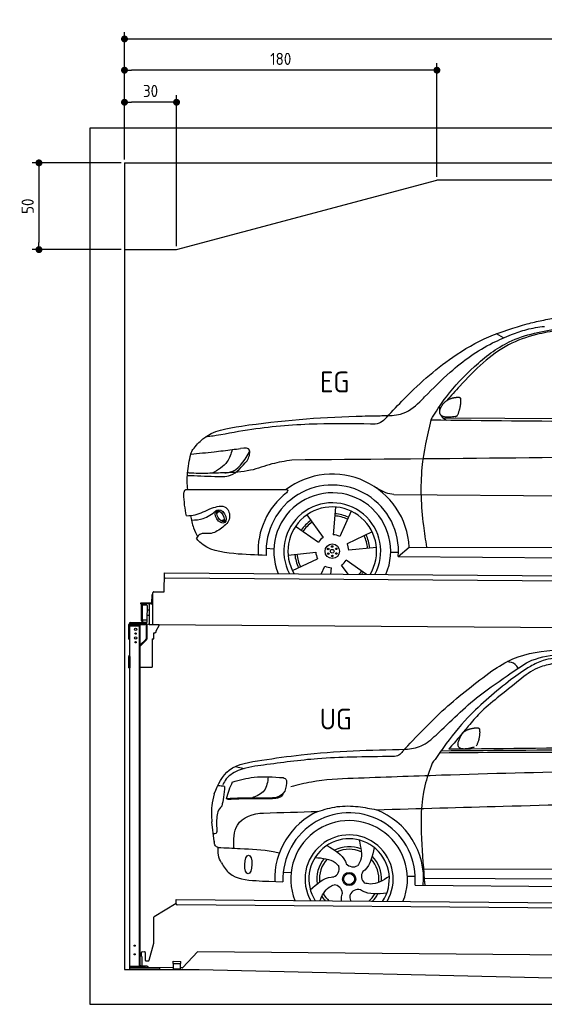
# Model space of a CAD drawing. Header units: millimetres. Extents: x -404 to 6581, y 0 to 5675.
# Tile 1 of 2: x -404 to 2618, y 0 to 5675. Entities that reach past the tile are written whole.
import ezdxf

# ---------------------------------------------------------------- set-up
doc = ezdxf.new("R2010")
doc.units = ezdxf.units.MM
doc.layers.add('4', color=3, linetype='Continuous')
for name, color, linetype, lineweight in [('AM_0', 7, 'Continuous', 50), ('car', 10, 'Continuous', 25), ('Freiraum', 7, 'Continuous', 25), ('Gebäude', 7, 'Continuous', 25), ('Logo', 7, 'Continuous', 25), ('Plattform', 7, 'Continuous', 25), ('Ständer hinten', 7, 'Continuous', 25)]:
    doc.layers.add(name, color=color, linetype=linetype, lineweight=lineweight)
doc.styles.get("Standard").update_dxf_attribs({"font": 'ISOCP.SHX'})
doc.dimstyles.new('GEN-ISO', dxfattribs={"dimscale": 20, "dimtxt": 3.5, "dimasz": 2, "dimexe": 2, "dimexo": 1, "dimgap": 1.5, "dimtad": 1, "dimdec": 1, "dimlfac": 0.1, "dimdsep": 46, "dimtxsty": 'STANDARD', "dimblk": 'PUNKT', "dimcen": 2, "dimclrd": 256, "dimclre": 256, "dimclrt": 2, "dimadec": 0, "dimazin": 0, "dimtp": 0.1, "dimtm": 0.1, "dimtfac": 0.71, "dimtdec": 1, "dimtmove": 2, "dimatfit": 3, "dimldrblk": 'PUNKT', "dimfxl": 2, "dimtolj": 1, "dimarcsym": 0})

# ---------------------------------------------------------------- blocks, each defined once
blk = doc.blocks.new('Ständer_hinten_GT200')
at = {"layer": 'Ständer hinten'}
for p, q in [((641.9, 2104), (641.9, 2190)), ((646.9, 200), (646.9, 2190)), ((735.9, 2187), (646.9, 2187)), ((646.9, 2182), (706.9, 2182)), ((651.9, 2200), (735.9, 2200)), ((735.9, 2195), (651.9, 2195)), ((701.9, 2182), (701.9, 218)), ((706.9, 218), (706.9, 2187)), ((735.9, 2187), (735.9, 2195)), ((740.9, 2190), (740.9, 2107.2)), ((745.9, 2190), (745.8, 2107.1)), ((758.7, 2189.5), (745.9, 2190.6)), ((758.7, 2187.7), (758.7, 2189.5)), ((816.7, 2187.2), (758.7, 2187.7)), ((799.9, 2151.9), (816.6, 2182.7)), ((816.6, 2182.7), (816.7, 2187.2)), ((641.9, 2104), (646.9, 2104)), ((706.9, 2072.1), (739.4, 2103.6)), ((742.7, 2100), (706.9, 2065.2)), ((776.9, 2106.3), (785.9, 2107)), ((776.9, 2106.3), (776.9, 1944)), ((785.9, 2107), (785.9, 2140.5)), ((785.9, 2140.5), (790.9, 2140.5)), ((790.9, 2140.5), (799.8, 2147.4)), ((799.8, 2147.4), (799.9, 2147.8)), ((799.9, 2147.8), (799.9, 2151.9)), ((646.9, 2004.9), (641.9, 2004.9)), ((641.9, 1940), (641.9, 2004.9)), ((645, 2012.1), (646.9, 2014)), ((646.9, 2004.9), (646.9, 1940)), ((641.9, 1940), (646.9, 1940)), ((706.9, 1944), (776.9, 1944)), ((735.9, 218), (646.9, 218)), ((820.9, 210), (646.9, 210)), ((820.9, 200), (646.9, 200)), ((735.9, 210), (735.9, 218)), ((820.9, 200), (820.9, 210))]:
    blk.add_line(p, q, dxfattribs=at)
for centre, radius in [((680.9, 2162), 6.5), ((680.9, 2112), 6.5), ((680.9, 2137), 3.7), ((680.9, 2087), 3.7), ((675.5, 338), 3.7), ((675.5, 288), 3.7)]:
    blk.add_circle(centre, radius, dxfattribs=at)
for centre, radius, start, end in [((651.9, 2190), 10, 90, 180), ((651.9, 2190), 5, 90, 180), ((735.9, 2190), 10, 0.0086, 89.9915), ((735.9, 2190), 5, 0, 90), ((735.9, 2107.2), 5, 314.0428, 0), ((735.8, 2107.1), 10, 314.1186, 0), ((651.9, 2004.9), 10, 134.1186, 180)]:
    blk.add_arc(centre, radius, start, end, dxfattribs=at)
blk = doc.blocks.new('PUNKT')
at = {"layer": '4', "color": 0, "linetype": 'ByBlock'}
blk.add_line((-0.5, 0), (-1, 0), dxfattribs=at)
at = {"layer": '4', "color": 0, "linetype": 'ByBlock', "const_width": 0.5}
blk.add_lwpolyline([(-0.25, 0, 1), (0.25, 0, 1)], format="xyb", close=True, dxfattribs=at)
blk = doc.blocks.new('*D17')
at = {"layer": '4', "lineweight": -2, "transparency": 16777216}
for p, q in [((200, 4870), (200, 5604.2)), ((240, 5564.2), (5660, 5564.2)), ((5700, 4870), (5700, 5604.2))]:
    blk.add_line(p, q, dxfattribs=at)
at = {"layer": 'Defpoints', "color": 0, "transparency": 16777216}
for p in [(5700, 5564.2), (200, 4850), (5700, 4850)]:
    blk.add_point(p, dxfattribs=at)
at = {"layer": '4', "lineweight": -2, "transparency": 16777216, "xscale": 40, "yscale": 40, "zscale": 40, "rotation": 180}
blk.add_blockref('PUNKT', (200, 5564.2), dxfattribs=at)
at = {"layer": '4', "lineweight": -2, "transparency": 16777216, "xscale": 40, "yscale": 40, "zscale": 40}
blk.add_blockref('PUNKT', (5700, 5564.2), dxfattribs=at)
at = {"layer": '4', "color": 2, "transparency": 16777216, "insert": (2950, 5629.2), "char_height": 70, "attachment_point": 5}
blk.add_mtext('550', dxfattribs=at)
blk = doc.blocks.new('_Dot')
at = {"color": 0, "linetype": 'ByBlock', "lineweight": -2}
blk.add_line((-0.5, 0), (-1, 0), dxfattribs=at)
at = {"color": 0, "linetype": 'ByBlock', "const_width": 0.5}
blk.add_lwpolyline([(-0.25, 0, 1), (0.25, 0, 1)], format="xyb", close=True, dxfattribs=at)
blk = doc.blocks.new('*D19')
at = {"layer": '4', "lineweight": -2, "transparency": 16777216}
for p, q in [((200, 4870), (200, 5424.1)), ((2000, 4770), (2000, 5424.1)), ((1960, 5384.1), (240, 5384.1))]:
    blk.add_line(p, q, dxfattribs=at)
at = {"layer": 'Defpoints', "color": 0, "transparency": 16777216}
for p in [(200, 5384.1), (200, 4850), (2000, 4750)]:
    blk.add_point(p, dxfattribs=at)
at = {"layer": '4', "lineweight": -2, "transparency": 16777216, "xscale": 40, "yscale": 40, "zscale": 40, "rotation": 180}
blk.add_blockref('_Dot', (200, 5384.1), dxfattribs=at)
at = {"layer": '4', "lineweight": -2, "transparency": 16777216, "xscale": 40, "yscale": 40, "zscale": 40}
blk.add_blockref('_Dot', (2000, 5384.1), dxfattribs=at)
at = {"layer": '4', "color": 2, "transparency": 16777216, "insert": (1100, 5449.1), "char_height": 70, "attachment_point": 5}
blk.add_mtext('180', dxfattribs=at)
blk = doc.blocks.new('*D11')
at = {"layer": '4', "lineweight": -2, "transparency": 16777216}
for p, q in [((200, 4870), (200, 5239.3)), ((500, 4370), (500, 5239.3)), ((460, 5199.3), (240, 5199.3))]:
    blk.add_line(p, q, dxfattribs=at)
at = {"layer": 'Defpoints', "color": 0, "transparency": 16777216}
for p in [(200, 5199.3), (200, 4850), (500, 4350)]:
    blk.add_point(p, dxfattribs=at)
at = {"layer": '4', "lineweight": -2, "transparency": 16777216, "xscale": 40, "yscale": 40, "zscale": 40, "rotation": 180}
blk.add_blockref('_Dot', (200, 5199.3), dxfattribs=at)
at = {"layer": '4', "lineweight": -2, "transparency": 16777216, "xscale": 40, "yscale": 40, "zscale": 40}
blk.add_blockref('_Dot', (500, 5199.3), dxfattribs=at)
at = {"layer": '4', "color": 2, "transparency": 16777216, "insert": (350, 5264.3), "char_height": 70, "attachment_point": 5}
blk.add_mtext('30', dxfattribs=at)
blk = doc.blocks.new('*D12')
at = {"layer": '4', "lineweight": -2, "transparency": 16777216}
for p, q in [((180, 4850), (-332.8, 4850)), ((-292.8, 4810), (-292.8, 4390)), ((180, 4350), (-332.8, 4350))]:
    blk.add_line(p, q, dxfattribs=at)
at = {"layer": 'Defpoints', "color": 0, "transparency": 16777216}
for p in [(200, 4850), (-292.8, 4350), (200, 4350)]:
    blk.add_point(p, dxfattribs=at)
at = {"layer": '4', "lineweight": -2, "transparency": 16777216, "xscale": 40, "yscale": 40, "zscale": 40}
for p, rotation in [((-292.8, 4850), 90), ((-292.8, 4350), 270)]:
    blk.add_blockref('_Dot', p, dxfattribs=dict(at, rotation=rotation))
at = {"layer": '4', "color": 2, "transparency": 16777216, "insert": (-357.8, 4600), "char_height": 70, "attachment_point": 5, "rotation": 90}
blk.add_mtext('50', dxfattribs=at)
blk = doc.blocks.new('UG Plattfrom Gl550')
at = {"layer": 'Plattform'}
for p, q in [((788.7, 506.3), (915, 583.5)), ((914.9, 578.8), (915.1, 597.8)), ((915.1, 597.8), (915.2, 603.8)), ((915.2, 603.8), (5852, 560.7)), ((5846.7, 530.7), (919.9, 573.7)), ((785.6, 352.3), (786.3, 502.1)), ((759.1, 253.9), (785.6, 352.3)), ((714.3, 276.5), (714.5, 298.5)), ((719.5, 303.5), (731.5, 303.4)), ((736.5, 298.3), (736.1, 255.3)), ((1038.3, 302.7), (952.2, 212)), ((5763.9, 261.5), (1038.3, 302.7)), ((714.3, 276.5), (716.6, 276.5)), ((716.6, 276.5), (716.2, 225.5)), ((741.1, 250.3), (754.2, 250.2)), ((896.4, 234.9), (896.6, 247.9)), ((896.4, 234.9), (941.4, 234.5)), ((896.6, 247.9), (941.6, 247.5)), ((898.7, 204.9), (898.9, 234.9)), ((938.7, 204.6), (938.9, 234.6)), ((941.4, 234.5), (941.6, 247.5)), ((713.8, 220.5), (713.9, 225.5)), ((742.1, 220.3), (713.8, 220.5)), ((716.2, 225.5), (713.9, 225.5)), ((752.4, 213.3), (745.2, 219.2)), ((898.7, 210.9), (755.5, 212.2)), ((898.7, 204.9), (938.7, 204.6)), ((948.6, 210.5), (938.7, 210.6))]:
    blk.add_line(p, q, dxfattribs=at)
for centre, start, end in [((919.9, 578.7), 179.5, 269.5), ((791.3, 502.1), 121.4261, 179.5), ((719.5, 298.5), 89.5, 179.5), ((731.5, 298.4), 359.5, 89.5), ((741.1, 255.3), 179.5, 269.5), ((754.3, 255.2), 269.5, 344.9258), ((742, 215.3), 50.8402, 89.5), ((755.5, 217.2), 230.8402, 269.5), ((948.6, 215.5), 269.5, 316.4902)]:
    blk.add_arc(centre, 5, start, end, dxfattribs=at)
blk = doc.blocks.new('Palette EG Gl550')
at = {"layer": 'Plattform'}
for p, q in [((845.5, 2377), (846.4, 2487)), ((846.4, 2487), (5884.2, 2448)), ((5879, 2418), (851.1, 2457)), ((773.4, 2360.3), (773, 2314.3)), ((780.4, 2360.2), (773.4, 2360.3)), ((775, 2313.3), (775.4, 2360.3)), ((779.5, 2187.5), (780.5, 2372.5)), ((785.5, 2377.5), (845.5, 2377)), ((771, 2312.3), (709.7, 2312.8)), ((710, 2312.8), (710, 2307.8)), ((710, 2310.8), (772, 2310.3)), ((772, 2307.3), (710, 2307.8)), ((714.2, 2210.5), (714.9, 2304.5)), ((718.9, 2304.5), (718.2, 2210.5)), ((746.9, 2299.4), (746.2, 2215.2)), ((759.2, 2271.9), (746.7, 2272.3)), ((759.5, 2307.4), (758.5, 2187.7)), ((772, 2307.3), (772, 2310.3)), ((780, 2313.2), (775, 2313.3)), ((775.1, 2313.3), (780, 2313.2)), ((745.8, 2215), (720.8, 2215)), ((720.8, 2215), (720.8, 2200)), ((745.8, 2215), (720.8, 2215)), ((720.8, 2215), (720.8, 2200)), ((745.8, 2215), (745.8, 2200)), ((745.8, 2215), (745.8, 2200)), ((759, 2241.7), (746.4, 2241.8)), ((720.8, 2200), (745.8, 2200)), ((745.8, 2200), (720.8, 2200)), ((5881.9, 2148), (758.5, 2187.7))]:
    blk.add_line(p, q, dxfattribs=at)
for centre, radius, start, end in [((851.2, 2462), 5, 179.556, 269.556), ((785.5, 2372.5), 5, 89.556, 179.556), ((716.9, 2304.5), 2, 359.3444, 179.3444), ((719.3, 2300.4), 0.4, 179.3444, 271.7264), ((730.3, 1973.4), 326.8, 87.1681, 91.938), ((746.5, 2299.4), 0.4, 359.3444, 86.9565), ((771, 2314.3), 2.01, 269.7445, 359.3674), ((772, 2313.3), 3, 269.7663, 359.5554), ((772, 2313.3), 6, 269.556, 359.556), ((772, 2313.3), 6, 269.5566, 359.5553), ((718.6, 2214.6), 0.4, 86.9623, 179.3444), ((719.6, 2223.3), 8.39, 263.3001, 278.0521), ((745.8, 2215.2), 0.4, 267.6536, 359.3444), ((716.2, 2210.5), 2, 179.3444, 359.3444)]:
    blk.add_arc(centre, radius, start, end, dxfattribs=at)
blk = doc.blocks.new('Car_173')
at = {"layer": 'car'}
for p, q in [((2761.8, 3868.9), (2721.2, 3893)), ((2416.1, 3404.4), (4469.8, 3415.7)), ((2084.6, 2959.7), (2085, 2959.7)), ((2138, 2959.9), (4144.6, 2966.2)), ((1119.7, 2839.8), (1134.5, 2853.8)), ((1121.4, 2853), (1132, 2862.4)), ((1803.6, 2884.5), (1791.5, 2724.7)), ((1893, 2862.3), (1829.2, 2715.2)), ((1144.3, 2798.4), (1163.6, 2805.8)), ((1159.4, 2794.6), (1174.9, 2804.3)), ((1638.7, 2837.3), (1734.2, 2708.5)), ((1574.7, 2771), (1707.1, 2680.7)), ((2016.3, 2743.2), (1871.9, 2673.7)), ((2230.8, 2658.1), (4040.8, 2672.3)), ((1406.2, 2642.7), (1451, 2640.8)), ((1533.3, 2604.6), (1692.5, 2622.9)), ((2041.7, 2654.6), (1882.4, 2636.3)), ((2124.2, 2628), (2169, 2628.4)), ((2168.1, 2603.7), (2230.8, 2658.1)), ((1558.7, 2516.1), (1703.1, 2585.6)), ((1986, 2497.9), (1867.8, 2578.6)), ((2168.1, 2603.7), (4098.8, 2605.5)), ((1725.6, 2497.6), (1745.8, 2544)), ((1780.7, 2497.7), (1783.4, 2534.5)), ((1880, 2497.8), (1840.7, 2550.7))]:
    blk.add_line(p, q, dxfattribs=at)
for centre, radius in [((1787.5, 2629.6), 41.9), ((1763.6, 2642.6), 4.46), ((1764.3, 2615.4), 4.46), ((1787.5, 2629.6), 10.7), ((1786.7, 2656.8), 4.46), ((1810.6, 2643.8), 4.46), ((1811.4, 2616.7), 4.46), ((1788.2, 2602.4), 4.46)]:
    blk.add_circle(centre, radius, dxfattribs=at)
for centre, radius, start, end in [((1787.7, 2630.1), 443.9, 3.6233, 127.5084), ((1787.5, 2629.6), 381.5, 356.1115, 184.141), ((1787.5, 2629.6), 427.8, 128.5907, 183.5582), ((1787.5, 2629.6), 336.7, 337.0019, 203.1531), ((1787.5, 2629.6), 279.1, 331.8638, 208.2913), ((1787.5, 2629.6), 255.4, 328.9743, 211.1808), ((1787.5, 2629.6), 216.3, 65.4485, 86.5251), ((1787.5, 2629.6), 216.3, 125.4485, 146.5251), ((1787.5, 2629.6), 204, 125.3726, 146.5671), ((1787.5, 2629.6), 204, 65.3726, 86.5671), ((1787.5, 2629.6), 95.2, 64.034, 87.5844), ((1787.5, 2629.6), 216.3, 5.4485, 26.5251), ((1787.5, 2629.6), 95.2, 124.034, 147.5844), ((1787.5, 2629.6), 95.2, 4.034, 27.5844), ((1787.5, 2629.6), 204, 5.3726, 26.5671), ((1787.5, 2629.6), 95.2, 184.034, 207.5844), ((1787.5, 2629.6), 216.3, 185.4485, 206.5251), ((1787.5, 2629.6), 204, 185.3726, 206.5671), ((1787.5, 2629.6), 95.2, 304.034, 327.5844), ((1787.5, 2629.6), 95.2, 244.034, 267.5844), ((1787.5, 2629.6), 204, 319.7706, 326.5671), ((1787.5, 2629.6), 216.3, 322.4984, 326.5251)]:
    blk.add_arc(centre, radius, start, end, dxfattribs=at)
for centre, major_axis, ratio in [((1142.7, 2824.1), (23.2, -35.3), 0.641217), ((1141.5, 2824.7), (-17.9, 30.2), 0.433194)]:
    blk.add_ellipse(centre, major_axis=major_axis, ratio=ratio, dxfattribs=at)
for points, knots in [([(2897.5, 3951.7), (2925.5, 3958.8), (2983, 3973.3), (3041.5, 3983.9), (3071.5, 3989.4)], [0, 0, 0, 0, 86.602296, 178.13615, 178.13615, 178.13615, 178.13615]), ([(2081.5, 3392), (2113.9, 3427.9), (2233.1, 3559.7), (2423.8, 3734.5), (2671.9, 3882.9), (2822.8, 3928.9), (2897.5, 3951.7)], [0, 0, 0, 0, 145.246154, 533.109695, 771.486221, 1004.894321, 1004.894321, 1004.894321, 1004.894321]), ([(2346.8, 3390.6), (2375.3, 3436.8), (2445.4, 3550.3), (2592.5, 3707.7), (2803.8, 3876.3), (2989.1, 3910.2), (3092.6, 3929.2)], [0, 0, 0, 0, 162.281083, 399.433399, 644.903205, 954.973623, 954.973623, 954.973623, 954.973623]), ([(3076.3, 3916.1), (3034.3, 3908.3), (2936, 3890), (2784, 3835.8), (2639, 3725.4), (2528.5, 3608.4), (2461.5, 3532), (2436.5, 3503.5)], [0, 0, 0, 0, 128.205286, 300.044117, 477.787268, 668.958491, 782.608096, 782.608096, 782.608096, 782.608096]), ([(2808, 3888.8), (2836.5, 3899.9), (2897.4, 3923.4), (2962, 3933), (2996.3, 3938.1)], [0, 0, 0, 0, 91.476949, 195.154815, 195.154815, 195.154815, 195.154815]), ([(2310, 3524.2), (2357.8, 3573.3), (2474.6, 3693.3), (2643.5, 3818.9), (2771.4, 3873.2), (2808, 3888.8)], [0, 0, 0, 0, 205.645796, 502.611548, 621.944957, 621.944957, 621.944957, 621.944957]), ([(2055.4, 3413.7), (2061.3, 3414.1), (2100.5, 3416.2), (2186.3, 3413), (2262.4, 3473), (2301, 3514.5), (2310, 3524.2)], [0, 0, 0, 0, 17.864769, 117.886459, 248.863247, 288.815655, 288.815655, 288.815655, 288.815655]), ([(978.9, 3207.6), (996.4, 3229.6), (1063.6, 3313.9), (1409.7, 3374.3), (1741.2, 3404.3), (2009, 3412.3), (2055.4, 3413.7)], [0, 0, 0, 0, 82.89181, 318.191673, 980.786507, 1119.82356, 1119.82356, 1119.82356, 1119.82356]), ([(2438, 3390.6), (2430.6, 3394.4), (2416.5, 3401.4), (2408.8, 3413.2), (2406.1, 3419.6)], [0, 0, 0, 0, 23.95332, 45.454919, 45.454919, 45.454919, 45.454919]), ([(2000.7, 3364.9), (1898.2, 3365.3), (1669.9, 3366), (1372.4, 3340.4), (1180.9, 3302.4), (1112.8, 3289)], [0, 0, 0, 0, 307.290604, 684.949059, 892.925798, 892.925798, 892.925798, 892.925798]), ([(2081.5, 3392), (2071.6, 3383.3), (2048.9, 3363.1), (2018.1, 3364.3), (2000.7, 3364.9)], [0, 0, 0, 0, 38.143453, 88.165274, 88.165274, 88.165274, 88.165274]), ([(2346.8, 3390.6), (2327.2, 3299.9), (2284, 3099.8), (2297.9, 2851.2), (2323.3, 2700.1), (2330.3, 2658.9)], [0, 0, 0, 0, 277.646403, 612.029433, 737.577371, 737.577371, 737.577371, 737.577371]), ([(1112.8, 3289), (1100.7, 3287.1), (1080.3, 3283.9), (1059.7, 3282.7), (1051.5, 3282.2)], [0, 0, 0, 0, 36.94927, 61.79219, 61.79219, 61.79219, 61.79219]), ([(951.3, 2977.1), (947.8, 3008.5), (945.6, 3077), (959.3, 3144.6), (966.8, 3181.2)], [233.087768, 233.087768, 233.087768, 233.087768, 327.386109, 438.943239, 438.943239, 438.943239, 438.943239]), ([(966.8, 3181.2), (1011.5, 3186), (1091.1, 3194.4), (1170.4, 3205.2), (1205.2, 3209.9)], [0, 0, 0, 0, 134.722083, 240.148268, 240.148268, 240.148268, 240.148268]), ([(966.8, 3181.2), (966.9, 3181.6), (968.9, 3191.1), (974, 3199.5), (978.9, 3207.6)], [0, 0, 0, 0, 1.13726, 29.051294, 29.051294, 29.051294, 29.051294]), ([(1205.2, 3209.9), (1198, 3185.1), (1180.1, 3123.9), (1123.8, 3091.4), (1090.3, 3072.1)], [0, 0, 0, 0, 75.006289, 185.501988, 185.501988, 185.501988, 185.501988]), ([(1164, 3075.3), (1173.2, 3076), (1236.6, 3080.9), (1272.3, 3141.7), (1302.9, 3193.7)], [0, 0, 0, 0, 27.186628, 187.736759, 187.736759, 187.736759, 187.736759]), ([(1302.9, 3193.7), (1304, 3198.4), (1309.8, 3221.7), (1278.4, 3218.6), (1253.4, 3216.1)], [0, 0, 0, 0, 13.096912, 65.411115, 65.411115, 65.411115, 65.411115]), ([(1291.1, 3146.6), (1296.6, 3156.5), (1307.2, 3175.8), (1306.1, 3197.7), (1305.6, 3208.3)], [0, 0, 0, 0, 33.373471, 64.521028, 64.521028, 64.521028, 64.521028]), ([(5288.5, 3176.3), (5175.1, 3187.6), (4922.6, 3212.8), (4484.8, 3218.9), (3352.3, 3185.8), (2358.9, 3167.4), (1549.3, 3152.5)], [0, 0, 0, 0, 341.879851, 760.963773, 1312.001547, 3741.308129, 3741.308129, 3741.308129, 3741.308129]), ([(948.3, 3058.3), (1000.2, 3056.8), (1081.5, 3054.4), (1213.9, 3050.9), (1262.6, 3111.2), (1291.1, 3146.6)], [0, 0, 0, 0, 158.046902, 247.919639, 375.430208, 375.430208, 375.430208, 375.430208]), ([(1549.3, 3152.5), (1510.7, 3146), (1429.8, 3132.2), (1306.7, 3082), (1213.7, 3077.6), (1164, 3075.3)], [0, 0, 0, 0, 117.033337, 246.052945, 394.183881, 394.183881, 394.183881, 394.183881]), ([(1164, 3075.3), (1131.1, 3073.8), (1063, 3070.6), (991.2, 3069.4), (952.7, 3072.6), (949.3, 3072.9)], [0, 0, 0, 0, 98.913306, 204.443634, 214.852043, 214.852043, 214.852043, 214.852043]), ([(928.4, 2950.6), (929.1, 2958.7), (929.9, 2969.2), (941.5, 2977.3), (947.6, 2977.2), (951.3, 2977.1)], [0, 0, 0, 0, 22.369619, 29.273836, 40.160281, 40.160281, 40.160281, 40.160281]), ([(951.3, 2977.1), (1013.3, 2977.7), (1224.5, 2979.6), (1435.7, 2981.5), (1517.4, 2982.2)], [24.694283, 24.694283, 24.694283, 24.694283, 210.588534, 658.29544, 658.29544, 658.29544, 658.29544]), ([(1517.4, 2982.2), (1521.8, 2981.7), (1533.1, 2980.3), (1525.4, 2970.2), (1520.7, 2964)], [0, 0, 0, 0, 10.752795, 27.576977, 27.576977, 27.576977, 27.576977]), ([(2138, 2959.9), (2122.7, 2962.4), (2084.1, 2968.7), (2050.6, 2989.3), (2030.4, 3001.8)], [0, 0, 0, 0, 45.939522, 116.435962, 116.435962, 116.435962, 116.435962]), ([(945.5, 2825.4), (962.4, 2827), (1013.6, 2831.9), (1077, 2869.4), (1176.2, 2897.9), (1207.4, 2805.7), (1169.2, 2773.1), (1148.2, 2755.3)], [0, 0, 0, 0, 50.161126, 151.683964, 234.294042, 296.871295, 373.222701, 373.222701, 373.222701, 373.222701]), ([(974.4, 2800.4), (997.5, 2802.1), (1050.1, 2806.1), (1092.3, 2838.3), (1115.9, 2856.3)], [0, 0, 0, 0, 68.191309, 155.020743, 155.020743, 155.020743, 155.020743]), ([(968.3, 2827.8), (973.6, 2803.3), (982.7, 2761), (1002, 2722.3), (1010.2, 2705.9)], [0, 0, 0, 0, 74.615031, 129.277415, 129.277415, 129.277415, 129.277415]), ([(1148.2, 2755.3), (1126.9, 2740.7), (1089.7, 2715.4), (1027.5, 2730.7), (1009.8, 2705.8), (1003.6, 2697)], [0, 0, 0, 0, 75.158891, 131.059011, 161.208919, 161.208919, 161.208919, 161.208919]), ([(1407, 2602.1), (1346.7, 2602.9), (1217.3, 2606.3), (1060.3, 2629.4), (1009.8, 2688.7), (1003.6, 2697)], [46.114962, 46.114962, 46.114962, 46.114962, 230.839937, 438.448503, 469.89769, 469.89769, 469.89769, 469.89769])]:
    blk.add_open_spline(points, degree=3, knots=knots, dxfattribs=at)
for points, degree in [([(2410.5, 3474.8), (2426.8, 3505.2), (2469.4, 3519.7)], 2), ([(2469.4, 3519.7), (2498, 3525.7), (2510.9, 3524.6)], 2), ([(2510.9, 3524.6), (2517, 3518.6), (2519.5, 3518.5)], 2), ([(2399.8, 3447.8), (2399, 3455.7), (2398.6, 3464), (2398.2, 3472.2)], 3), ([(2488.1, 3412.6), (2366.1, 3392.8), (2410.5, 3474.8)], 2), ([(2501.6, 3420.4), (2522.5, 3473.6), (2519.5, 3518.5)], 2), ([(2488.1, 3412.6), (2494.1, 3414.4), (2501.6, 3420.4)], 2), ([(4209.7, 3390.4), (3588.8, 3390.5), (2967.8, 3390.6), (2346.8, 3390.6)], 3), ([(1205.2, 3209.9), (1221.3, 3211.9), (1237.3, 3214), (1253.4, 3216.1)], 3), ([(945.5, 2825.4), (935.6, 2866.1), (931.5, 2908.3), (928.4, 2950.6)], 3)]:
    blk.add_open_spline(points, degree=degree, dxfattribs=at)
blk = doc.blocks.new('Car_147')
at = {"layer": 'car'}
for p, q in [((1242.1, 1380.9), (1296.7, 1370.8)), ((1125.2, 949.6), (1111.7, 1060.8)), ((2332.1, 800.8), (4197.4, 812.1)), ((1524.7, 775.4), (1569.7, 772.5)), ((2240.3, 758), (2285.5, 757.6)), ((2333.4, 747.3), (4191.5, 755.1)), ((1441.8, 721.5), (1523.5, 719.4)), ((2284.7, 707.4), (4241.9, 703.8))]:
    blk.add_line(p, q, dxfattribs=at)
for radius in [38.2, 31.6]:
    blk.add_circle((1904.5, 738.9), radius, dxfattribs=at)
for centre, radius, start, end in [((1904.5, 738.9), 429, 355.78, 69.0419), ((1904.5, 738.9), 429, 115.3257, 182.2892), ((1904.5, 738.9), 381.5, 355.2633, 182.9357), ((1904.5, 738.9), 336.4, 337.7896, 202.2104), ((1904.5, 738.9), 254, 329.958, 210.042), ((1904.5, 738.9), 231.9, 326.7412, 213.2588), ((1904.5, 738.9), 186.2, 69.0353, 117.173), ((1904.5, 738.9), 171.5, 66.3622, 114.5079), ((1904.5, 738.9), 186.2, 141.0346, 189.1631), ((1904.5, 738.9), 171.5, 138.3625, 186.4977), ((1904.5, 738.9), 171.5, 354.349, 42.5022), ((1904.5, 738.9), 186.2, 357.0232, 45.1683), ((1794.6, 797.8), 52.3, 293.4441, 13.2029), ((1926.5, 861.6), 52.3, 221.4441, 301.2029), ((2028, 755.9), 52.3, 149.4441, 229.2029), ((1814.5, 652.6), 52.3, 5.4441, 85.2029), ((1904.5, 738.9), 186.2, 213.0221, 223.0725), ((1904.5, 738.9), 171.5, 210.3494, 227.8612), ((1958.7, 626.7), 52.3, 77.4441, 157.2029), ((1904.5, 738.9), 171.5, 312.1388, 330.4884), ((1904.5, 738.9), 186.2, 316.9275, 333.1555)]:
    blk.add_arc(centre, radius, start, end, dxfattribs=at)
blk.add_ellipse((1323.1, 817.5), major_axis=(-0.6, -53.8), ratio=0.38902, dxfattribs=at)
for points, knots in [([(2223.1, 1489.5), (2254.3, 1493.5), (2321.3, 1502.1), (2457.6, 1626.3), (2610, 1786.4), (2804.7, 1916.4), (2952.3, 2025.6), (3058.6, 2038.1), (3117.8, 2045)], [0, 0, 0, 0, 92.088496, 198.244431, 535.20583, 761.03899, 900.746615, 1075.694159, 1075.694159, 1075.694159, 1075.694159]), ([(2716.8, 1945.6), (2755.6, 1971.2), (2870.5, 2046.8), (3143.5, 2079.2), (3362.7, 2084.8), (3492.3, 2088.1)], [0, 0, 0, 0, 138.416977, 409.239574, 800.634472, 800.634472, 800.634472, 800.634472]), ([(3061.3, 1988.7), (3032.9, 1982.1), (2964.4, 1966.1), (2866, 1884.8), (2791.7, 1824.9), (2748.9, 1790.4)], [0, 0, 0, 0, 86.597787, 208.561469, 374.433345, 374.433345, 374.433345, 374.433345]), ([(2867.7, 1962.8), (2862.3, 1970.7), (2847.5, 1992.4), (2820.9, 1996.8), (2804.1, 1999.6)], [0, 0, 0, 0, 27.928882, 76.157533, 76.157533, 76.157533, 76.157533]), ([(3069.8, 2021.9), (3049.8, 2017.8), (3003.6, 2008.4), (2921.1, 1965.6), (2863.3, 1923.3), (2826.9, 1896.8)], [0, 0, 0, 0, 61.035564, 140.794883, 275.952712, 275.952712, 275.952712, 275.952712]), ([(2205.7, 1477.1), (2284.4, 1562.8), (2441.4, 1733.6), (2625.2, 1875.1), (2716.8, 1945.6)], [0, 0, 0, 0, 348.504368, 694.469057, 694.469057, 694.469057, 694.469057]), ([(2826.9, 1896.8), (2741.2, 1826.7), (2597.5, 1709.3), (2461.8, 1532.4), (2398.7, 1440.5), (2377.8, 1410)], [0, 0, 0, 0, 330.81645, 554.406323, 665.421108, 665.421108, 665.421108, 665.421108]), ([(2748.9, 1790.4), (2714.5, 1761.5), (2654.7, 1711.3), (2586.9, 1630.5), (2529.8, 1560.2), (2492.6, 1516.4), (2473, 1493.3)], [0, 0, 0, 0, 134.354018, 233.932561, 315.374508, 406.281998, 406.281998, 406.281998, 406.281998]), ([(1396.4, 1419.8), (1471.4, 1431.4), (1745, 1473.7), (2021.9, 1483.7), (2223.1, 1489.5)], [0, 0, 0, 0, 227.568723, 830.29912, 830.29912, 830.29912, 830.29912]), ([(2205.7, 1477.1), (2199.4, 1468.3), (2186, 1449.5), (2162.7, 1447.7), (2150.3, 1446.8)], [0, 0, 0, 0, 30.757615, 66.116724, 66.116724, 66.116724, 66.116724]), ([(2420.3, 1471.5), (2714.3, 1476.4), (3137.8, 1483.4), (3960.1, 1483.5), (4488.2, 1472.4), (4886.8, 1464)], [0, 0, 0, 0, 882.102268, 1270.770708, 2466.750946, 2466.750946, 2466.750946, 2466.750946]), ([(2424.1, 1482.7), (2752.6, 1488.7), (3604.5, 1504.1), (4456.4, 1486.5), (4979.7, 1475.6)], [0, 0, 0, 0, 985.739727, 2555.887054, 2555.887054, 2555.887054, 2555.887054]), ([(1123.6, 1223.1), (1143.7, 1278.7), (1197.6, 1388.4), (1326.5, 1408.7), (1396.4, 1419.8)], [67.561551, 67.561551, 67.561551, 67.561551, 233.573658, 430.399521, 430.399521, 430.399521, 430.399521]), ([(2150.3, 1446.8), (2071, 1445.5), (1926.5, 1443.1), (1677.7, 1430.6), (1509.8, 1406.3), (1406.3, 1391.3)], [0, 0, 0, 0, 238.01557, 433.396453, 746.784674, 746.784674, 746.784674, 746.784674]), ([(1406.3, 1391.3), (1360.9, 1385.1), (1284, 1374.7), (1198.4, 1327.8), (1178.2, 1287.2), (1172.4, 1275.4)], [0, 0, 0, 0, 137.99626, 233.728897, 272.771125, 272.771125, 272.771125, 272.771125]), ([(3280.8, 1370.4), (2997.3, 1363), (2544.2, 1346.8), (2091.5, 1326.5), (1922, 1318.9)], [1993.331731, 1993.331731, 1993.331731, 1993.331731, 2843.912796, 3352.993084, 3352.993084, 3352.993084, 3352.993084]), ([(2377.8, 1410), (2362.1, 1367), (2311.4, 1227.8), (2315.3, 985.8), (2332.4, 796), (2340.4, 707.3)], [0, 0, 0, 0, 136.633435, 442.372192, 710.487643, 710.487643, 710.487643, 710.487643]), ([(1226.7, 1292), (1268.1, 1303.5), (1363.9, 1330.1), (1463.3, 1323.5), (1519.8, 1319.7)], [0, 0, 0, 0, 128.068451, 296.209187, 296.209187, 296.209187, 296.209187]), ([(1433.4, 1324), (1429.8, 1294.7), (1422.5, 1236), (1368.2, 1212.5), (1341.1, 1200.7)], [0, 0, 0, 0, 82.469489, 164.871029, 164.871029, 164.871029, 164.871029]), ([(1519.8, 1319.7), (1527, 1316.6), (1540.9, 1310.6), (1539.7, 1295.7), (1539.2, 1288.6)], [0, 0, 0, 0, 21.276303, 40.575349, 40.575349, 40.575349, 40.575349]), ([(1922, 1318.9), (1841.6, 1314.9), (1720.5, 1308.9), (1603.4, 1278.1), (1564, 1267.7)], [0, 0, 0, 0, 240.25843, 362.37059, 362.37059, 362.37059, 362.37059]), ([(1182.9, 1266.7), (1173.8, 1267.5), (1160.2, 1268.6), (1146.6, 1268.9), (1142.1, 1269)], [0, 0, 0, 0, 27.361498, 40.86311, 40.86311, 40.86311, 40.86311]), ([(1182.9, 1266.7), (1181.3, 1245.7), (1178.4, 1207.3), (1170.6, 1169.5), (1167, 1152.4)], [0, 0, 0, 0, 62.962155, 115.550095, 115.550095, 115.550095, 115.550095]), ([(1226.7, 1292), (1219.8, 1276.1), (1206.2, 1244.5), (1197.2, 1211.2), (1192.8, 1194.8)], [0, 0, 0, 0, 52.081574, 103.113227, 103.113227, 103.113227, 103.113227]), ([(1539.2, 1288.6), (1536.4, 1267.1), (1532.5, 1236), (1496.5, 1207.4), (1453.8, 1199.9), (1420.5, 1200.3), (1401.4, 1200.5)], [0, 0, 0, 0, 61.688141, 88.915796, 131.377114, 188.888446, 188.888446, 188.888446, 188.888446]), ([(1123.6, 1223.1), (1117.7, 1200.2), (1103.9, 1146.8), (1108.1, 1092.1), (1111.7, 1060.8)], [0, 0, 0, 0, 70.489124, 164.038385, 164.038385, 164.038385, 164.038385]), ([(1401.4, 1200.5), (1360.8, 1200.8), (1291.2, 1201.2), (1221.7, 1196.7), (1192.8, 1194.8)], [0, 0, 0, 0, 121.811128, 208.751004, 208.751004, 208.751004, 208.751004]), ([(1221.2, 1192.1), (1217.7, 1191.9), (1210.6, 1191.4), (1203.5, 1191), (1199.9, 1190.7)], [0, 0, 0, 0, 10.705348, 21.344027, 21.344027, 21.344027, 21.344027]), ([(1443.8, 1196.9), (1419.6, 1196.7), (1370, 1196.1), (1307, 1196.1), (1257.1, 1193.7), (1232.5, 1192.6), (1221.2, 1192.1)], [0, 0, 0, 0, 72.676028, 148.847009, 188.713602, 222.633888, 222.633888, 222.633888, 222.633888]), ([(1521.1, 1229.6), (1517.2, 1222.1), (1510, 1208.4), (1490.8, 1202.2), (1474.6, 1198.5), (1459.4, 1197.7), (1448.8, 1197.1), (1443.8, 1196.9)], [0, 0, 0, 0, 24.299806, 44.374389, 57.433548, 74.613131, 89.537932, 89.537932, 89.537932, 89.537932]), ([(2057.9, 1139.5), (2301.3, 1148.7), (3099.3, 1178.4), (4098.5, 1210.5), (4854.3, 1202.9), (5055.2, 1200.9)], [651.356687, 651.356687, 651.356687, 651.356687, 1382.168851, 3046.715693, 3649.598352, 3649.598352, 3649.598352, 3649.598352]), ([(1167, 1152.4), (1158.1, 1141.9), (1141.1, 1122), (1139.8, 1096), (1139.1, 1083.5)], [0, 0, 0, 0, 39.820875, 76.149862, 76.149862, 76.149862, 76.149862]), ([(1720.9, 1126.7), (1757.6, 1138.2), (1833.2, 1161.8), (1949, 1160.2), (2023.4, 1146.1), (2057.9, 1139.5)], [0, 0, 0, 0, 114.625588, 236.419766, 341.954275, 341.954275, 341.954275, 341.954275]), ([(1139.1, 1083.5), (1138.3, 1065.2), (1137.2, 1038.3), (1142.6, 993), (1126, 992.7), (1120, 992.5)], [0, 0, 0, 0, 60.515449, 88.47232, 104.289332, 104.289332, 104.289332, 104.289332]), ([(1239.7, 910.7), (1237.4, 959.4), (1232.5, 1067.3), (1352.2, 1114.7), (1407.1, 1114.6)], [0, 0, 0, 0, 134.846457, 299.405554, 299.405554, 299.405554, 299.405554]), ([(1148.9, 914.3), (1142.7, 917), (1128.8, 923), (1126.8, 938.2), (1125.7, 946.5)], [0, 0, 0, 0, 19.140318, 42.478009, 42.478009, 42.478009, 42.478009]), ([(1168.6, 825.1), (1161, 840), (1146.7, 868.1), (1148.2, 899.6), (1148.9, 914.3)], [0, 0, 0, 0, 49.34423, 92.772447, 92.772447, 92.772447, 92.772447]), ([(1148.9, 914.3), (1191.2, 912.6), (1296.8, 908.5), (1415.5, 903.8), (1489.8, 889.6), (1501.9, 887.1)], [0, 0, 0, 0, 126.842835, 317.453829, 354.349286, 354.349286, 354.349286, 354.349286]), ([(1774.9, 931.2), (1819, 906), (1867.8, 878.2), (1885.9, 831.5), (1887.3, 827)], [0, 0, 0, 0, 140.862207, 155.3883, 155.3883, 155.3883, 155.3883]), ([(1959.8, 964.1), (1970.2, 922.4), (1983.6, 869), (1959.9, 826), (1953.6, 816.9)], [0, 0, 0, 0, 119.179133, 152.546972, 152.546972, 152.546972, 152.546972]), ([(2047.3, 921.6), (2037, 871.8), (2025.7, 816.8), (1986.7, 785.2), (1982.9, 782.4)], [0, 0, 0, 0, 140.862207, 155.444261, 155.444261, 155.444261, 155.444261]), ([(1707.3, 861.1), (1750.3, 858.1), (1805.2, 854.3), (1838.8, 818.5), (1845.6, 809.7)], [0, 0, 0, 0, 119.179133, 152.627431, 152.627431, 152.627431, 152.627431]), ([(1168.6, 825.1), (1182.3, 803.4), (1225.3, 735.3), (1341.3, 725.2), (1417.7, 722.4), (1441.8, 721.5)], [0, 0, 0, 0, 74.559643, 234.06367, 307.600106, 307.600106, 307.600106, 307.600106]), ([(1681.5, 675.1), (1719.1, 709.3), (1760.6, 747.1), (1810.7, 749.8), (1815.5, 749.8)], [0, 0, 0, 0, 140.862207, 155.442461, 155.442461, 155.442461, 155.442461]), ([(2135.8, 755.9), (2099.9, 732.4), (2054.4, 702.5), (2004.4, 713.9), (1993.8, 716.3)], [0, 0, 0, 0, 119.179133, 151.2485, 151.2485, 151.2485, 151.2485]), ([(1736.6, 611.7), (1750, 643.5), (1770.6, 683.3), (1808.5, 701.1), (1818.9, 704.8)], [22.572369, 22.572369, 22.572369, 22.572369, 119.179133, 152.616634, 152.616634, 152.616634, 152.616634]), ([(1861.5, 611.7), (1860.6, 622.6), (1861.1, 638), (1865.1, 653.2), (1866.6, 657.7)], [106.941313, 106.941313, 106.941313, 106.941313, 140.862207, 155.531654, 155.531654, 155.531654, 155.531654]), ([(1916.2, 611.7), (1915.8, 612.9), (1912.6, 624), (1911.5, 636.1), (1910.5, 647)], [115.456701, 115.456701, 115.456701, 115.456701, 119.179133, 151.284708, 151.284708, 151.284708, 151.284708]), ([(2122.4, 659.5), (2071.8, 653.9), (2016, 647.7), (1973.9, 675), (1970, 677.8)], [0, 0, 0, 0, 140.862207, 155.53262, 155.53262, 155.53262, 155.53262])]:
    blk.add_open_spline(points, degree=3, knots=knots, dxfattribs=at)
for points, degree in [([(2540.7, 1567.1), (2554, 1601.1), (2599.5, 1612)], 2), ([(2599.5, 1612), (2628.2, 1618), (2641.1, 1616.9)], 2), ([(2631.7, 1512.7), (2656.6, 1563.8), (2649.6, 1610.8)], 2), ([(2641.1, 1616.9), (2647.2, 1610.9), (2649.6, 1610.8)], 2), ([(2618.3, 1504.9), (2486.6, 1465.6), (2540.7, 1567.1)], 2), ([(2473, 1493.3), (2805.6, 1500.2), (3138.1, 1507.2), (3470.7, 1510.2)], 3), ([(1407.1, 1114.6), (1511.7, 1118.6), (1616.3, 1122.7), (1720.9, 1126.7)], 3), ([(1125.2, 949.6), (1125.3, 948.6), (1125.5, 947.6), (1125.7, 946.5)], 3), ([(1592.7, 865.4), (1592.8, 865.4), (1592.8, 865.4), (1592.8, 865.4)], 3)]:
    blk.add_open_spline(points, degree=degree, dxfattribs=at)
blk = doc.blocks.new('Gebäude_GT200_H265')
at = {"layer": 'Freiraum'}
for p, q in [((916.9, 4350), (2416.9, 4750)), ((6116.9, 4750), (2416.9, 4750)), ((616.9, 4350), (916.9, 4350))]:
    blk.add_line(p, q, dxfattribs=at)
at = {"layer": 'Gebäude'}
for p, q in [((6316.9, 5050.8), (416.9, 5050.8)), ((416.9, 5050.8), (416.9, 0)), ((616.9, 4850), (6116.9, 4850)), ((616.9, 4850), (616.9, 200)), ((616.9, 200), (1047, 200)), ((1047, 200), (3316.9, 146.1)), ((416.9, 0), (6316.9, 0))]:
    blk.add_line(p, q, dxfattribs=at)

msp = doc.modelspace()

# ---------------------------------------------------------------- block references
at = {"layer": 'AM_0'}
msp.add_blockref('Gebäude_GT200_H265', (-416.89, 0), dxfattribs=at)
at = {"layer": 'car'}
for name, rotation in [('Car_173', 359.4224719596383), ('Car_147', 359.5000000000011)]:
    msp.add_blockref(name, (-416.89, 0), dxfattribs=dict(at, rotation=rotation))
at = {"layer": 'Plattform'}
for name in ['Palette EG Gl550', 'UG Plattfrom Gl550']:
    msp.add_blockref(name, (-416.89, 0), dxfattribs=at)
at = {"layer": 'Ständer hinten'}
msp.add_blockref('Ständer_hinten_GT200', (-416.89, 0), dxfattribs=at)

# ---------------------------------------------------------------- texts
at = {"layer": 'Logo'}
for s, p in [('EG', (1326.14, 3527.16)), ('UG', (1325.19, 1583.58))]:
    msp.add_text(s, height=120, dxfattribs=at).set_placement(p)

# ---------------------------------------------------------------- dimensions: what is measured, and where the dimension line sits
at = {"layer": '4'}
for base, p1, p2, override, picture, middle in [((5700, 5564.23), (200, 4850), (5700, 4850), {"dimtdec": 3, "dimtolj": 0}, '*D17', (2950, 5629.23)), ((200, 5384.14), (2000.03, 4750), (200, 4850), {"dimblk1": 'Dot', "dimblk2": 'Dot', "dimsah": 1, "dimtdec": 3, "dimtolj": 0}, '*D19', (1100.01, 5449.14)), ((200, 5199.31), (500.03, 4350), (200, 4850), {"dimblk1": 'Dot', "dimblk2": 'Dot', "dimsah": 1, "dimtdec": 3, "dimtolj": 0}, '*D11', (350.01, 5264.31))]:
    dim = msp.add_linear_dim(base=base, p1=p1, p2=p2, dimstyle='GEN-ISO', override=override, dxfattribs=at)
    dim.commit()
    dim.dimension.update_dxf_attribs({"geometry": picture, "text_midpoint": middle})
dim = msp.add_linear_dim(base=(-292.8, 4350), p1=(200, 4850), p2=(200, 4350), angle=90, dimstyle='GEN-ISO', override={"dimblk1": 'Dot', "dimblk2": 'Dot', "dimsah": 1, "dimtdec": 3, "dimtolj": 0}, dxfattribs=at)
dim.commit()
dim.dimension.update_dxf_attribs({"geometry": '*D12', "text_midpoint": (-357.8, 4600)})

doc.saveas('drawing.dxf')
